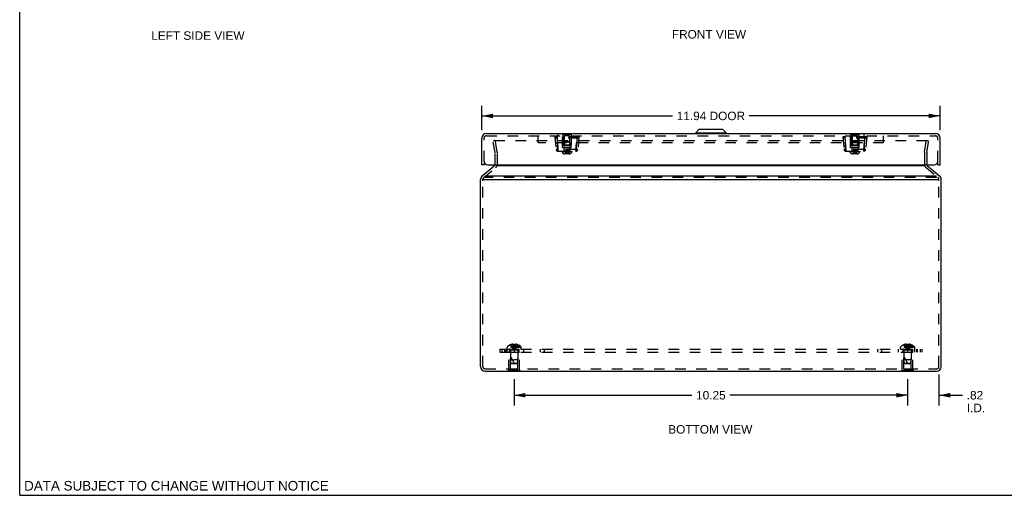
# Model space of a CAD drawing. Header units: inches. Extents: x 0 to 50, y 0 to 32.4.
# Tile 1 of 11: x 0 to 25.7, y 0 to 12.4. Entities that reach past the tile are written whole.
import ezdxf

# ---------------------------------------------------------------- set-up
doc = ezdxf.new("R2010")
doc.units = ezdxf.units.IN
doc.header["$LTSCALE"] = 2.75
doc.header["$MEASUREMENT"] = 0
doc.linetypes.add('HIDDEN', pattern=[0.2, 0.1, -0.1])
doc.layers.get('0').update_dxf_attribs({"linetype": 'CONTINUOUS'})
for name, color, linetype in [('DEFAULT_2', 8, 'HIDDEN'), ('DIMENSIONS', 7, 'CONTINUOUS'), ('DOOR_ASSEMBLY', 7, 'CONTINUOUS'), ('SUBPANEL', 7, 'CONTINUOUS')]:
    doc.layers.add(name, color=color, linetype=linetype)
doc.styles.get("Standard").update_dxf_attribs({"font": 'arial.ttf'})
doc.dimstyles.new('DIMSTYLE_1', dxfattribs={"dimtxt": 0.220588, "dimasz": 0.294118, "dimexe": 0.09, "dimexo": 0.07, "dimgap": 0.0375, "dimtad": 0, "dimtih": 1, "dimtoh": 1, "dimzin": 4, "dimdsep": 46, "dimtxsty": 'Standard', "dimblk": '_FILLED', "dimblk1": '_FILLED', "dimblk2": '_FILLED', "dimcen": 0.09, "dimazin": 1, "dimtfac": 1, "dimtdec": 3, "dimtofl": 0, "dimtmove": 0, "dimatfit": 3, "dimldrblk": '_FILLED', "dimfxl": 0, "dimtolj": 1, "dimtzin": 4, "dimarcsym": 0})

# ---------------------------------------------------------------- blocks, each defined once
blk = doc.blocks.new('_FILLED')
at = {"color": 0, "linetype": 'ByBlock'}
blk.add_solid([(0, 0), (-1, 0.2), (-1, -0.2)], dxfattribs=at)
blk = doc.blocks.new('*D12')
at = {"layer": 'DIMENSIONS', "color": 2, "linetype": 'Continuous'}
for p, q in [((12.038, 9.504), (12.038, 10.143)), ((23.978, 9.504), (23.978, 10.143)), ((12.038, 9.878), (17.008, 9.878)), ((23.978, 9.878), (19.008, 9.878))]:
    blk.add_line(p, q, dxfattribs=at)
at = {"layer": 'DIMENSIONS', "color": 2, "linetype": 'Continuous', "xscale": 0.2941176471, "yscale": 0.2941176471, "zscale": 0.2941176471, "rotation": 180}
blk.add_blockref('_FILLED', (12.038, 9.878), dxfattribs=at)
at = {"layer": 'DIMENSIONS', "color": 2, "linetype": 'Continuous', "xscale": 0.2941176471, "yscale": 0.2941176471, "zscale": 0.2941176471}
blk.add_blockref('_FILLED', (23.978, 9.878), dxfattribs=at)
at = {"layer": 'DIMENSIONS', "color": 2, "linetype": 'Continuous', "insert": (18.008, 9.989), "char_height": 0.2206, "width": 1.77947, "attachment_point": 2, "line_spacing_factor": 0.9}
blk.add_mtext('11.94 DOOR', dxfattribs=at)
blk = doc.blocks.new('*D15')
at = {"layer": 'DIMENSIONS', "color": 2, "linetype": 'Continuous'}
for p, q in [((23.948, 3.148), (23.948, 2.341)), ((23.133, 3.028), (23.133, 2.341)), ((23.133, 2.605), (22.545, 2.605)), ((23.948, 2.605), (24.564, 2.605))]:
    blk.add_line(p, q, dxfattribs=at)
at = {"layer": 'DIMENSIONS', "color": 2, "linetype": 'Continuous', "xscale": 0.2941176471, "yscale": 0.2941176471, "zscale": 0.2941176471}
blk.add_blockref('_FILLED', (23.133, 2.605), dxfattribs=at)
at = {"layer": 'DIMENSIONS', "color": 2, "linetype": 'Continuous', "xscale": 0.2941176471, "yscale": 0.2941176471, "zscale": 0.2941176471, "rotation": 180}
blk.add_blockref('_FILLED', (23.948, 2.605), dxfattribs=at)
at = {"layer": 'DIMENSIONS', "color": 2, "linetype": 'Continuous', "insert": (24.674, 2.716), "char_height": 0.2206, "width": 0.47808, "attachment_point": 1, "line_spacing_factor": 0.9}
blk.add_mtext('.82\\PI.D.', dxfattribs=at)
blk = doc.blocks.new('*D16')
at = {"layer": 'DIMENSIONS', "color": 2, "linetype": 'Continuous'}
for p, q in [((12.883, 3.028), (12.883, 2.341)), ((23.133, 3.028), (23.133, 2.341)), ((12.883, 2.605), (17.512, 2.605)), ((23.133, 2.605), (18.503, 2.605))]:
    blk.add_line(p, q, dxfattribs=at)
at = {"layer": 'DIMENSIONS', "color": 2, "linetype": 'Continuous', "xscale": 0.2941176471, "yscale": 0.2941176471, "zscale": 0.2941176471, "rotation": 180}
blk.add_blockref('_FILLED', (12.883, 2.605), dxfattribs=at)
at = {"layer": 'DIMENSIONS', "color": 2, "linetype": 'Continuous', "xscale": 0.2941176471, "yscale": 0.2941176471, "zscale": 0.2941176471}
blk.add_blockref('_FILLED', (23.133, 2.605), dxfattribs=at)
at = {"layer": 'DIMENSIONS', "color": 2, "linetype": 'Continuous', "insert": (18.008, 2.716), "char_height": 0.2206, "width": 0.77083, "attachment_point": 2, "line_spacing_factor": 0.9}
blk.add_mtext('10.25', dxfattribs=at)

msp = doc.modelspace()

# ---------------------------------------------------------------- linework, layer by layer
at = {"color": 7, "linetype": 'Continuous'}
for p, q in [((0, 0), (0, 32.3529)), ((23.9263, 8.2727), (23.9223, 8.2727)), ((23.9385, 8.2267), (23.9478, 8.2267)), ((12.0038, 7.4047), (12.0038, 7.6607)), ((12.0038, 7.6607), (12.0078, 7.6607)), ((12.0038, 7.4047), (12.0078, 7.4047)), ((12.7268, 3.2297), (12.7268, 3.2337)), ((13.0388, 3.2297), (12.7268, 3.2297)), ((12.8828, 3.2297), (12.8828, 3.2337)), ((13.0388, 3.2297), (13.0388, 3.2337)), ((22.9768, 3.2297), (22.9768, 3.2337)), ((23.2888, 3.2297), (22.9768, 3.2297)), ((23.1328, 3.2297), (23.1328, 3.2337)), ((23.2888, 3.2297), (23.2888, 3.2337)), ((0, 0), (50, 0))]:
    msp.add_line(p, q, dxfattribs=at)
at = {"color": 3, "linetype": 'Continuous'}
for p, q in [((12.0506, 8.3186), (12.364, 8.5816)), ((23.5783, 8.5816), (12.4373, 8.5816)), ((23.6515, 8.5816), (23.9649, 8.3186)), ((12.0078, 3.3537), (12.0078, 8.2267)), ((12.077, 8.2267), (23.9385, 8.2267)), ((12.1287, 8.3186), (23.8869, 8.3186)), ((24.0078, 3.3537), (24.0078, 8.2267)), ((12.1278, 3.2337), (23.8878, 3.2337))]:
    msp.add_line(p, q, dxfattribs=at)
for centre, radius, start, end in [((12.3254, 8.6275), 0.06, 310, 341.17645), ((23.6901, 8.6275), 0.06, 198.82359, 230), ((12.1278, 8.2267), 0.12, 130, 180), ((23.8878, 8.2267), 0.12, 0, 50), ((12.1278, 3.3537), 0.12, 180, 270), ((23.8878, 3.3537), 0.12, 270, 360)]:
    msp.add_arc(centre, radius, start, end, dxfattribs=at)
at = {"layer": 'DEFAULT_2', "color": 8, "linetype": 'HIDDEN'}
for p, q in [((12.3913, 9.234), (12.3322, 9.2236)), ((12.3845, 8.9267), (12.3322, 9.2236)), ((12.367, 9.234), (23.6485, 9.234)), ((12.4436, 8.9372), (12.3913, 9.234)), ((23.5719, 8.9372), (23.6243, 9.234)), ((23.6243, 9.234), (23.6834, 9.2236)), ((23.631, 8.9267), (23.6834, 9.2236)), ((12.3854, 8.6275), (12.3854, 8.9163)), ((12.4454, 8.6275), (12.4454, 8.9163)), ((23.5701, 8.9163), (23.5701, 8.6275)), ((23.6301, 8.9163), (23.6301, 8.6275)), ((12.0892, 8.2727), (12.4026, 8.5356)), ((23.613, 8.5356), (23.9263, 8.2727)), ((12.0678, 8.1868), (12.0678, 8.2267)), ((23.8869, 8.2727), (12.1287, 8.2727)), ((23.9478, 8.1868), (23.9478, 8.2267)), ((12.0678, 3.3537), (12.0678, 8.1868)), ((23.9478, 3.3537), (23.9478, 8.1868)), ((12.6963, 3.8047), (12.6963, 3.8512)), ((13.0693, 3.8512), (12.6963, 3.8512)), ((13.063, 3.8657), (12.7025, 3.8657)), ((12.7833, 3.918), (12.7835, 3.9176)), ((12.7845, 3.918), (12.7835, 3.9176)), ((12.8673, 3.918), (12.7845, 3.918)), ((12.8143, 3.918), (12.8143, 3.9281)), ((12.8479, 3.918), (12.8479, 3.933)), ((12.8673, 3.918), (12.8673, 3.9281)), ((12.8673, 3.918), (12.8694, 3.8956)), ((12.8673, 3.918), (12.8673, 3.9176)), ((12.8673, 3.9176), (12.8699, 3.9178)), ((12.8694, 3.8959), (12.8717, 3.8741)), ((12.8717, 3.8743), (12.8742, 3.8532)), ((12.8742, 3.8534), (12.8769, 3.8329)), ((12.8802, 3.918), (12.8828, 3.918)), ((12.8828, 3.918), (12.8854, 3.918)), ((12.8957, 3.9178), (12.8982, 3.9176)), ((12.8983, 3.918), (12.8961, 3.8956)), ((12.8983, 3.918), (12.8982, 3.9176)), ((12.8983, 3.9281), (12.8983, 3.918)), ((12.981, 3.918), (12.8983, 3.918)), ((12.9177, 3.918), (12.9177, 3.933)), ((12.9513, 3.918), (12.9513, 3.9281)), ((12.982, 3.9176), (12.981, 3.918)), ((12.9823, 3.918), (12.982, 3.9176)), ((13.0693, 3.8047), (13.0693, 3.8512)), ((23.3193, 3.8512), (22.9463, 3.8512)), ((22.9463, 3.8047), (22.9463, 3.8512)), ((23.313, 3.8657), (22.9525, 3.8657)), ((23.0335, 3.9176), (23.0333, 3.918)), ((23.0345, 3.918), (23.0335, 3.9176)), ((23.1173, 3.918), (23.0345, 3.918)), ((23.0643, 3.918), (23.0643, 3.9281)), ((23.0979, 3.918), (23.0979, 3.933)), ((23.1173, 3.918), (23.1173, 3.9281)), ((23.1173, 3.918), (23.1194, 3.8956)), ((23.1173, 3.918), (23.1173, 3.9176)), ((23.1199, 3.9178), (23.1173, 3.9176)), ((23.1194, 3.8959), (23.1217, 3.8741)), ((23.1217, 3.8743), (23.1242, 3.8532)), ((23.1242, 3.8534), (23.1269, 3.8329)), ((23.1328, 3.918), (23.1302, 3.918)), ((23.1354, 3.918), (23.1328, 3.918)), ((23.1482, 3.9176), (23.1457, 3.9178)), ((23.1483, 3.918), (23.1461, 3.8956)), ((23.1483, 3.918), (23.1482, 3.9176)), ((23.1483, 3.9281), (23.1483, 3.918)), ((23.231, 3.918), (23.1483, 3.918)), ((23.1677, 3.918), (23.1677, 3.933)), ((23.2013, 3.918), (23.2013, 3.9281)), ((23.232, 3.9176), (23.231, 3.918)), ((23.2323, 3.918), (23.232, 3.9176)), ((23.3193, 3.8047), (23.3193, 3.8512)), ((12.6963, 3.8047), (13.0693, 3.8047)), ((12.7428, 3.2507), (12.7428, 3.7297)), ((12.7428, 3.7297), (13.0228, 3.7297)), ((12.7878, 3.7197), (12.7778, 3.7297)), ((12.7878, 3.2922), (12.7878, 3.7197)), ((12.9778, 3.7197), (12.7878, 3.7197)), ((12.7888, 3.7765), (12.7888, 3.5297)), ((12.9768, 3.7765), (12.7888, 3.7765)), ((12.9768, 3.7765), (12.9768, 3.5297)), ((12.9778, 3.7197), (12.9878, 3.7297)), ((12.9778, 3.2922), (12.9778, 3.7197)), ((13.0228, 3.2507), (13.0228, 3.7297)), ((22.9463, 3.8047), (23.3193, 3.8047)), ((22.9928, 3.7297), (23.2728, 3.7297)), ((22.9928, 3.2507), (22.9928, 3.7297)), ((23.0378, 3.7197), (23.0278, 3.7297)), ((23.2278, 3.7197), (23.0378, 3.7197)), ((23.0378, 3.2922), (23.0378, 3.7197)), ((23.2268, 3.7765), (23.0388, 3.7765)), ((23.0388, 3.7765), (23.0388, 3.5297)), ((23.2268, 3.7765), (23.2268, 3.5297)), ((23.2278, 3.7197), (23.2378, 3.7297)), ((23.2278, 3.2922), (23.2278, 3.7197)), ((23.2728, 3.2507), (23.2728, 3.7297)), ((12.7978, 3.4396), (12.7888, 3.5297)), ((12.7888, 3.5297), (12.8828, 3.5297)), ((12.8088, 3.4297), (12.7978, 3.4396)), ((12.7978, 3.4396), (12.9678, 3.4396)), ((12.8088, 3.4297), (12.9568, 3.4297)), ((12.9768, 3.5297), (12.8828, 3.5297)), ((12.9568, 3.4297), (12.9678, 3.4396)), ((12.9678, 3.4396), (12.9768, 3.5297)), ((23.2268, 3.5297), (23.0388, 3.5297)), ((23.0478, 3.4396), (23.0388, 3.5297)), ((23.0478, 3.4396), (23.2178, 3.4396)), ((23.0588, 3.4297), (23.0478, 3.4396)), ((23.0588, 3.4297), (23.2068, 3.4297)), ((23.2068, 3.4297), (23.2178, 3.4396)), ((23.2178, 3.4396), (23.2268, 3.5297)), ((12.1278, 3.2937), (23.8878, 3.2937)), ((12.7268, 3.2337), (12.7268, 3.2507)), ((13.0388, 3.2507), (12.7268, 3.2507)), ((12.7878, 3.2922), (12.9778, 3.2922)), ((12.8828, 3.2337), (12.8828, 3.2507)), ((13.0388, 3.2337), (13.0388, 3.2507)), ((23.2888, 3.2507), (22.9768, 3.2507)), ((22.9768, 3.2337), (22.9768, 3.2507)), ((23.0378, 3.2922), (23.2278, 3.2922)), ((23.1328, 3.2337), (23.1328, 3.2507)), ((23.2888, 3.2337), (23.2888, 3.2507))]:
    msp.add_line(p, q, dxfattribs=at)
for points in [[(12.3582, 9.2287), (12.3577, 9.2277), (12.3574, 9.2267), (12.3571, 9.2257), (12.357, 9.2246), (12.357, 9.2241)], [(12.357, 9.2241), (12.357, 9.2235), (12.3572, 9.2225)], [(12.367, 9.234), (12.3659, 9.2339), (12.3649, 9.2338), (12.3638, 9.2335), (12.3628, 9.2331), (12.3618, 9.2326), (12.3609, 9.232), (12.3601, 9.2313), (12.3594, 9.2305), (12.3587, 9.2296), (12.3582, 9.2287)], [(23.6485, 9.234), (23.6496, 9.2339), (23.6507, 9.2338), (23.6517, 9.2335), (23.6527, 9.2331), (23.6537, 9.2326), (23.6546, 9.232), (23.6554, 9.2313), (23.6562, 9.2305), (23.6568, 9.2296), (23.6574, 9.2287)], [(23.6574, 9.2287), (23.6578, 9.2277), (23.6582, 9.2267), (23.6584, 9.2257), (23.6585, 9.2246), (23.6585, 9.2241)], [(23.6585, 9.2241), (23.6585, 9.2235), (23.6584, 9.2225)], [(12.7835, 3.9176), (12.7972, 3.8956), (12.812, 3.8741), (12.828, 3.8532), (12.8451, 3.8329), (12.8634, 3.8132), (12.8828, 3.794)], [(12.8479, 3.933), (12.8437, 3.9327), (12.8395, 3.9323), (12.8353, 3.9318), (12.8311, 3.9313), (12.8269, 3.9306), (12.8227, 3.9299), (12.8185, 3.929), (12.8143, 3.9281)], [(12.8143, 3.918), (12.8237, 3.8959), (12.8339, 3.8743), (12.845, 3.8534), (12.8568, 3.833), (12.8694, 3.8132), (12.8828, 3.794)], [(12.8673, 3.9281), (12.8647, 3.9291), (12.8622, 3.9299), (12.8597, 3.9307), (12.8573, 3.9314), (12.8549, 3.9319), (12.8525, 3.9323), (12.8502, 3.9327), (12.8479, 3.933)], [(12.8479, 3.918), (12.8527, 3.8959), (12.8579, 3.8743), (12.8635, 3.8534), (12.8695, 3.833), (12.8759, 3.8132), (12.8828, 3.794)], [(12.8828, 3.918), (12.8802, 3.918), (12.8776, 3.918), (12.875, 3.9179), (12.8724, 3.9179), (12.8699, 3.9178), (12.8673, 3.9176)], [(12.8724, 3.9179), (12.875, 3.9179), (12.8776, 3.918)], [(12.9177, 3.918), (12.9128, 3.8959), (12.9076, 3.8743), (12.902, 3.8534), (12.896, 3.833), (12.8896, 3.8132), (12.8828, 3.794)], [(12.9513, 3.918), (12.9418, 3.8959), (12.9316, 3.8743), (12.9206, 3.8534), (12.9087, 3.833), (12.8961, 3.8132), (12.8828, 3.794)], [(12.8982, 3.9176), (12.8957, 3.9178), (12.8931, 3.9179), (12.8905, 3.9179), (12.8879, 3.918), (12.8854, 3.918), (12.8828, 3.918)], [(12.982, 3.9176), (12.9683, 3.8956), (12.9535, 3.8741), (12.9375, 3.8532), (12.9204, 3.8329), (12.9022, 3.8132), (12.8828, 3.794)], [(12.8961, 3.8959), (12.8938, 3.8741), (12.8913, 3.8532), (12.8886, 3.8329), (12.8858, 3.8132), (12.8828, 3.794)], [(12.8938, 3.8743), (12.8913, 3.8534), (12.8886, 3.833), (12.8858, 3.8132), (12.8828, 3.794)], [(12.8879, 3.918), (12.8905, 3.9179), (12.8931, 3.9179)], [(12.9177, 3.933), (12.9153, 3.9327), (12.913, 3.9323), (12.9106, 3.9319), (12.9083, 3.9314), (12.9058, 3.9307), (12.9034, 3.9299), (12.9008, 3.9291), (12.8983, 3.9281)], [(12.9513, 3.9281), (12.9471, 3.929), (12.9429, 3.9299), (12.9387, 3.9306), (12.9345, 3.9313), (12.9302, 3.9318), (12.926, 3.9323), (12.9218, 3.9327), (12.9177, 3.933)], [(23.0335, 3.9176), (23.0472, 3.8956), (23.062, 3.8741), (23.078, 3.8532), (23.0951, 3.8329), (23.1134, 3.8132), (23.1328, 3.794)], [(23.0979, 3.933), (23.0937, 3.9327), (23.0895, 3.9323), (23.0853, 3.9318), (23.0811, 3.9313), (23.0769, 3.9306), (23.0727, 3.9299), (23.0685, 3.929), (23.0643, 3.9281)], [(23.0643, 3.918), (23.0737, 3.8959), (23.0839, 3.8743), (23.095, 3.8534), (23.1068, 3.833), (23.1194, 3.8132), (23.1328, 3.794)], [(23.1173, 3.9281), (23.1147, 3.9291), (23.1122, 3.9299), (23.1097, 3.9307), (23.1073, 3.9314), (23.1049, 3.9319), (23.1025, 3.9323), (23.1002, 3.9327), (23.0979, 3.933)], [(23.0979, 3.918), (23.1027, 3.8959), (23.1079, 3.8743), (23.1135, 3.8534), (23.1195, 3.833), (23.1259, 3.8132), (23.1328, 3.794)], [(23.1173, 3.9176), (23.1199, 3.9178), (23.1224, 3.9179), (23.125, 3.9179), (23.1276, 3.918), (23.1302, 3.918), (23.1328, 3.918)], [(23.1276, 3.918), (23.125, 3.9179), (23.1224, 3.9179)], [(23.1328, 3.918), (23.1354, 3.918), (23.1379, 3.918), (23.1405, 3.9179), (23.1431, 3.9179), (23.1457, 3.9178), (23.1482, 3.9176)], [(23.1677, 3.918), (23.1628, 3.8959), (23.1576, 3.8743), (23.152, 3.8534), (23.146, 3.833), (23.1396, 3.8132), (23.1328, 3.794)], [(23.2013, 3.918), (23.1918, 3.8959), (23.1816, 3.8743), (23.1706, 3.8534), (23.1587, 3.833), (23.1461, 3.8132), (23.1328, 3.794)], [(23.232, 3.9176), (23.2183, 3.8956), (23.2035, 3.8741), (23.1875, 3.8532), (23.1704, 3.8329), (23.1522, 3.8132), (23.1328, 3.794)], [(23.1461, 3.8959), (23.1438, 3.8741), (23.1413, 3.8532), (23.1386, 3.8329), (23.1358, 3.8132), (23.1328, 3.794)], [(23.1438, 3.8743), (23.1413, 3.8534), (23.1386, 3.833), (23.1358, 3.8132), (23.1328, 3.794)], [(23.1431, 3.9179), (23.1405, 3.9179), (23.1379, 3.918)], [(23.1677, 3.933), (23.1653, 3.9327), (23.163, 3.9323), (23.1606, 3.9319), (23.1583, 3.9314), (23.1558, 3.9307), (23.1534, 3.9299), (23.1508, 3.9291), (23.1483, 3.9281)], [(23.2013, 3.9281), (23.1971, 3.929), (23.1929, 3.9299), (23.1887, 3.9306), (23.1845, 3.9313), (23.1802, 3.9318), (23.176, 3.9323), (23.1718, 3.9327), (23.1677, 3.933)], [(12.8769, 3.833), (12.8797, 3.8132), (12.8828, 3.794)], [(12.8769, 3.8329), (12.8797, 3.8132), (12.8828, 3.794)], [(23.1269, 3.833), (23.1297, 3.8132), (23.1328, 3.794)], [(23.1269, 3.8329), (23.1297, 3.8132), (23.1328, 3.794)]]:
    msp.add_lwpolyline(points, dxfattribs=at)
for centre, radius, start, end in [((12.3254, 8.9163), 0.06, 0, 10), ((12.3254, 8.9163), 0.12, 0, 10), ((23.6901, 8.9163), 0.12, 170, 180), ((23.6901, 8.9163), 0.06, 170, 180), ((12.3254, 8.6275), 0.06, 341.17645, 360), ((12.3254, 8.6275), 0.12, 310, 360), ((23.6901, 8.6275), 0.12, 180, 230), ((23.6901, 8.6275), 0.06, 180, 198.82359), ((12.1278, 8.2267), 0.06, 130, 180), ((23.8878, 8.2267), 0.06, 0, 50), ((12.7163, 3.8512), 0.02, 133.5138, 180), ((12.8828, 3.6759), 0.2618, 112.36129, 133.5138), ((12.8828, 3.6759), 0.2614, 105.19411, 112.08938), ((12.8828, 3.6759), 0.2614, 67.91062, 74.80589), ((12.8828, 3.6759), 0.2618, 46.4862, 67.63871), ((13.0493, 3.8512), 0.02, 0, 46.4862), ((22.9663, 3.8512), 0.02, 133.5138, 180), ((23.1328, 3.6759), 0.2618, 112.36129, 133.5138), ((23.1328, 3.6759), 0.2614, 105.19411, 112.08938), ((23.1328, 3.6759), 0.2614, 67.91062, 74.80589), ((23.1328, 3.6759), 0.2618, 46.4862, 67.63871), ((23.2993, 3.8512), 0.02, 0, 46.4862), ((12.7606, 3.7765), 0.0282, 0, 90), ((12.3375, 3.2595), 0.5712, 17.33536, 37.81376), ((13.005, 3.7765), 0.0282, 90, 180), ((23.0106, 3.7765), 0.0282, 0, 90), ((22.5875, 3.2595), 0.5712, 17.33536, 37.81376), ((23.255, 3.7765), 0.0282, 90, 180), ((12.1278, 3.3537), 0.06, 180, 270), ((23.8878, 3.3537), 0.06, 270, 360)]:
    msp.add_arc(centre, radius, start, end, dxfattribs=at)
at = {"layer": 'DOOR_ASSEMBLY', "color": 7, "linetype": 'Continuous'}
for p, q in [((17.6137, 9.44), (17.6968, 9.5231)), ((18.3187, 9.5231), (17.6968, 9.5231)), ((18.3137, 9.5252), (17.7019, 9.5252)), ((18.4018, 9.44), (18.3187, 9.5231)), ((13.5328, 9.4222), (13.5328, 9.4182)), ((13.5328, 9.4222), (13.7888, 9.4222)), ((13.7888, 9.4222), (13.7888, 9.4182)), ((14.1328, 9.4222), (14.1328, 9.4182)), ((14.1328, 9.4222), (14.3828, 9.4222)), ((14.2578, 9.4222), (14.2578, 9.4182)), ((14.3828, 9.4222), (14.3828, 9.4182)), ((17.6137, 9.4213), (17.6137, 9.44)), ((17.6137, 9.44), (18.4018, 9.44)), ((18.4018, 9.4213), (17.6137, 9.4213)), ((18.4018, 9.4213), (18.4018, 9.44)), ((21.6328, 9.4222), (21.8828, 9.4222)), ((21.6328, 9.4222), (21.6328, 9.4182)), ((21.7578, 9.4222), (21.7578, 9.4182)), ((21.8828, 9.4222), (21.8828, 9.4182)), ((12.0978, 8.6082), (12.0378, 8.6082)), ((12.0978, 8.6982), (12.0978, 8.6082)), ((23.9178, 8.6082), (23.9178, 8.6982)), ((23.9178, 8.6082), (23.9778, 8.6082))]:
    msp.add_line(p, q, dxfattribs=at)
at = {"layer": 'DOOR_ASSEMBLY', "color": 3, "linetype": 'Continuous'}
for p, q in [((12.0378, 8.6082), (12.0378, 9.2982)), ((12.1578, 9.4182), (23.8578, 9.4182)), ((23.9778, 8.6082), (23.9778, 9.2982)), ((12.1878, 8.6082), (23.8278, 8.6082))]:
    msp.add_line(p, q, dxfattribs=at)
at = {"layer": 'DOOR_ASSEMBLY', "color": 8, "linetype": 'HIDDEN'}
for p, q in [((12.0978, 8.6982), (12.0978, 9.2982)), ((12.1578, 9.3582), (23.8578, 9.3582)), ((13.5078, 9.1772), (13.5078, 9.3582)), ((13.9453, 9.3372), (13.9741, 9.0078)), ((14.5703, 9.3372), (13.9453, 9.3372)), ((14.5666, 9.2952), (13.9489, 9.2952)), ((13.9951, 9.3372), (14.0239, 9.0078)), ((14.0234, 9.4132), (14.0234, 9.3582)), ((21.9921, 9.4132), (14.0234, 9.4132)), ((14.1328, 9.4182), (14.1328, 9.4012)), ((14.1328, 9.4012), (14.3828, 9.4012)), ((14.1453, 9.0562), (14.1428, 9.3372)), ((14.1518, 9.4012), (14.1518, 9.1097)), ((14.1888, 9.3597), (14.1888, 8.9722)), ((14.3268, 9.3597), (14.1888, 9.3597)), ((14.2578, 9.4182), (14.2578, 9.4012)), ((14.3268, 9.3597), (14.3268, 8.9722)), ((14.3638, 9.4012), (14.3638, 9.1097)), ((14.3703, 9.0562), (14.3727, 9.3372)), ((14.3828, 9.4182), (14.3828, 9.4012)), ((14.5205, 9.3372), (14.4916, 9.0078)), ((14.5703, 9.3372), (14.5414, 9.0078)), ((22.0703, 9.3372), (21.4453, 9.3372)), ((21.4453, 9.3372), (21.4741, 9.0078)), ((22.0666, 9.2952), (21.4489, 9.2952)), ((21.4951, 9.3372), (21.5239, 9.0078)), ((21.6328, 9.4182), (21.6328, 9.4012)), ((21.6328, 9.4012), (21.8828, 9.4012)), ((21.6453, 9.0562), (21.6428, 9.3372)), ((21.6518, 9.4012), (21.6518, 9.1097)), ((21.8268, 9.3597), (21.6888, 9.3597)), ((21.6888, 9.3597), (21.6888, 8.9722)), ((21.7578, 9.4182), (21.7578, 9.4012)), ((21.8268, 9.3597), (21.8268, 8.9722)), ((21.8638, 9.4012), (21.8638, 9.1097)), ((21.8703, 9.0562), (21.8727, 9.3372)), ((21.8828, 9.4182), (21.8828, 9.4012)), ((22.0205, 9.3372), (21.9916, 9.0078)), ((21.9921, 9.4132), (21.9921, 9.3582)), ((22.0703, 9.3372), (22.0414, 9.0078)), ((22.5078, 9.1772), (22.5078, 9.3582)), ((23.9178, 8.6982), (23.9178, 9.2982)), ((22.5078, 9.1772), (13.5078, 9.1772)), ((13.9741, 9.0078), (13.9745, 9.0073)), ((14.0116, 9.1491), (14.0098, 9.1772)), ((14.017, 9.0664), (14.0135, 9.1209)), ((14.02, 9.0208), (14.0238, 8.9622)), ((14.0239, 8.9622), (14.0221, 8.9891)), ((14.0239, 9.0078), (14.0239, 8.9622)), ((14.4916, 9.0078), (14.0239, 9.0078)), ((14.1453, 9.0562), (14.3703, 9.0562)), ((14.1518, 9.1097), (14.3638, 9.1097)), ((14.1888, 9.1197), (14.1788, 9.1097)), ((14.1798, 9.0562), (14.1798, 8.9622)), ((14.2026, 9.2122), (14.1888, 9.1984)), ((14.3268, 9.1984), (14.1888, 9.1984)), ((14.3268, 9.1197), (14.1888, 9.1197)), ((14.2026, 9.2122), (14.313, 9.2122)), ((14.313, 9.2122), (14.3268, 9.1984)), ((14.3268, 9.1197), (14.3368, 9.1097)), ((14.3358, 9.0562), (14.3358, 8.9622)), ((14.4916, 9.0078), (14.4916, 8.9622)), ((14.4916, 8.9622), (14.4934, 8.9891)), ((14.4955, 9.0208), (14.4917, 8.9622)), ((21.5116, 9.1491), (21.5098, 9.1772)), ((21.517, 9.0664), (21.5135, 9.1209)), ((21.52, 9.0208), (21.5238, 8.9622)), ((21.5239, 8.9622), (21.5221, 8.9891)), ((21.9916, 9.0078), (21.5239, 9.0078)), ((21.5239, 9.0078), (21.5239, 8.9622)), ((21.6453, 9.0562), (21.8703, 9.0562)), ((21.6518, 9.1097), (21.8638, 9.1097)), ((21.6888, 9.1197), (21.6788, 9.1097)), ((21.6798, 9.0562), (21.6798, 8.9622)), ((21.7026, 9.2122), (21.6888, 9.1984)), ((21.8268, 9.1984), (21.6888, 9.1984)), ((21.8268, 9.1197), (21.6888, 9.1197)), ((21.7026, 9.2122), (21.813, 9.2122)), ((21.813, 9.2122), (21.8268, 9.1984)), ((21.8268, 9.1197), (21.8368, 9.1097)), ((21.8358, 9.0562), (21.8358, 8.9622)), ((21.9916, 9.0078), (21.9916, 8.9622)), ((21.9916, 8.9622), (21.9934, 8.9891)), ((21.9955, 9.0208), (21.9917, 8.9622)), ((14.0238, 8.9622), (14.4917, 8.9622)), ((14.1268, 8.9622), (14.1268, 8.9472)), ((14.3888, 8.9472), (14.1268, 8.9472)), ((14.3268, 8.9722), (14.1888, 8.9722)), ((14.3092, 8.8892), (14.2063, 8.8892)), ((14.2121, 8.9332), (14.2121, 8.8916)), ((14.3034, 8.9332), (14.2121, 8.9332)), ((14.3034, 8.8916), (14.2121, 8.8916)), ((14.2336, 8.8892), (14.2336, 8.8892)), ((14.2343, 8.8896), (14.2344, 8.8897)), ((14.2343, 8.8895), (14.2343, 8.8896)), ((14.2346, 8.8901), (14.2347, 8.8902)), ((14.2347, 8.8904), (14.2348, 8.8905)), ((14.2347, 8.8903), (14.2347, 8.8904)), ((14.2349, 8.9332), (14.2349, 8.8916)), ((14.2349, 8.8915), (14.2349, 8.8916)), ((14.2349, 8.8911), (14.2349, 8.8912)), ((14.2349, 8.891), (14.2349, 8.8911)), ((14.2806, 8.9332), (14.2806, 8.8916)), ((14.3034, 8.9332), (14.3034, 8.8916)), ((14.3888, 8.9622), (14.3888, 8.9472)), ((21.5238, 8.9622), (21.9917, 8.9622)), ((21.6268, 8.9622), (21.6268, 8.9472)), ((21.8888, 8.9472), (21.6268, 8.9472)), ((21.8268, 8.9722), (21.6888, 8.9722)), ((21.8092, 8.8892), (21.7063, 8.8892)), ((21.8034, 8.9332), (21.7121, 8.9332)), ((21.7121, 8.9332), (21.7121, 8.8916)), ((21.8034, 8.8916), (21.7121, 8.8916)), ((21.7336, 8.8892), (21.7336, 8.8892)), ((21.7343, 8.8896), (21.7344, 8.8897)), ((21.7343, 8.8895), (21.7343, 8.8896)), ((21.7346, 8.8901), (21.7347, 8.8902)), ((21.7347, 8.8904), (21.7348, 8.8905)), ((21.7347, 8.8903), (21.7347, 8.8904)), ((21.7349, 8.9332), (21.7349, 8.8916)), ((21.7349, 8.8915), (21.7349, 8.8916)), ((21.7349, 8.8911), (21.7349, 8.8912)), ((21.7349, 8.891), (21.7349, 8.8911)), ((21.7806, 8.9332), (21.7806, 8.8916)), ((21.8034, 8.9332), (21.8034, 8.8916)), ((21.8888, 8.9622), (21.8888, 8.9472))]:
    msp.add_line(p, q, dxfattribs=at)
for points in [[(13.9888, 9.0061), (13.9845, 9.0061), (13.9809, 9.0063), (13.978, 9.0065), (13.9759, 9.0069), (13.9745, 9.0073)], [(14.0239, 9.0078), (14.0174, 9.0073), (14.0111, 9.0069), (14.0049, 9.0065), (13.9991, 9.0063), (13.9937, 9.0061), (13.9888, 9.0061)], [(14.0098, 9.1772), (14.0116, 9.15), (14.0135, 9.1209)], [(14.0134, 9.1223), (14.0152, 9.0945), (14.0169, 9.0677), (14.0185, 9.043), (14.02, 9.0208)], [(14.02, 9.0208), (14.0186, 9.0423), (14.017, 9.0664)], [(14.0221, 8.9891), (14.0212, 9.0036), (14.02, 9.0208)], [(14.5267, 9.0061), (14.5218, 9.0061), (14.5164, 9.0063), (14.5106, 9.0065), (14.5045, 9.0069), (14.4981, 9.0073), (14.4916, 9.0078)], [(14.4934, 8.9891), (14.4943, 9.0036), (14.4955, 9.0208)], [(14.5021, 9.1223), (14.4986, 9.0677), (14.497, 9.043), (14.4955, 9.0208)], [(14.4955, 9.0208), (14.4969, 9.0423), (14.4985, 9.0664), (14.502, 9.1209)], [(14.502, 9.1209), (14.5039, 9.1491), (14.5057, 9.1772)], [(14.5057, 9.1772), (14.5039, 9.15), (14.5021, 9.1223)], [(14.5414, 9.0078), (14.541, 9.0073), (14.5397, 9.0069), (14.5375, 9.0065), (14.5346, 9.0063), (14.531, 9.0061), (14.5267, 9.0061)], [(21.4888, 9.0061), (21.4845, 9.0061), (21.4809, 9.0063), (21.478, 9.0065), (21.4759, 9.0069), (21.4745, 9.0073), (21.4741, 9.0078)], [(21.5239, 9.0078), (21.5174, 9.0073), (21.5111, 9.0069), (21.5049, 9.0065), (21.4991, 9.0063), (21.4937, 9.0061), (21.4888, 9.0061)], [(21.5098, 9.1772), (21.5116, 9.15), (21.5135, 9.1209)], [(21.5134, 9.1223), (21.5152, 9.0945), (21.5169, 9.0677), (21.5185, 9.043), (21.52, 9.0208)], [(21.52, 9.0208), (21.5186, 9.0423), (21.517, 9.0664)], [(21.5221, 8.9891), (21.5212, 9.0036), (21.52, 9.0208)], [(22.0267, 9.0061), (22.0218, 9.0061), (22.0164, 9.0063), (22.0106, 9.0065), (22.0045, 9.0069), (21.9981, 9.0073), (21.9916, 9.0078)], [(21.9934, 8.9891), (21.9943, 9.0036), (21.9955, 9.0208)], [(22.0021, 9.1223), (21.9986, 9.0677), (21.997, 9.043), (21.9955, 9.0208)], [(21.9955, 9.0208), (21.9969, 9.0423), (21.9985, 9.0664), (22.002, 9.1209)], [(22.002, 9.1209), (22.0039, 9.1491), (22.0057, 9.1772)], [(22.0057, 9.1772), (22.0039, 9.15), (22.0021, 9.1223)], [(22.0414, 9.0078), (22.041, 9.0073), (22.0397, 9.0069), (22.0375, 9.0065), (22.0346, 9.0063), (22.031, 9.0061), (22.0267, 9.0061)], [(13.9904, 8.9757), (13.9951, 8.972), (14.0082, 8.9655), (14.0219, 8.963), (14.0238, 8.963)], [(14.2094, 8.8892), (14.2095, 8.8892), (14.2097, 8.8892), (14.2098, 8.8892), (14.21, 8.8893), (14.2102, 8.8893), (14.2103, 8.8894), (14.2105, 8.8894), (14.2106, 8.8895), (14.2108, 8.8895), (14.2109, 8.8896), (14.211, 8.8897), (14.2111, 8.8898), (14.2113, 8.8899), (14.2114, 8.89), (14.2115, 8.8901), (14.2116, 8.8902), (14.2116, 8.8903), (14.2117, 8.8904), (14.2118, 8.8905), (14.2119, 8.8906), (14.2119, 8.8907), (14.212, 8.8908), (14.212, 8.891), (14.212, 8.8911), (14.2121, 8.8912), (14.2121, 8.8913), (14.2121, 8.8915), (14.2121, 8.8916)], [(14.2121, 8.9332), (14.2146, 8.9342), (14.2172, 8.935), (14.2197, 8.9359), (14.2222, 8.9367), (14.2248, 8.9374), (14.2273, 8.9381), (14.2299, 8.9387), (14.2324, 8.9393), (14.2349, 8.9398), (14.2375, 8.9403), (14.24, 8.9407), (14.2425, 8.941), (14.2451, 8.9413), (14.2476, 8.9416), (14.2501, 8.9418), (14.2527, 8.9419), (14.2552, 8.942), (14.2578, 8.942)], [(14.2336, 8.8892), (14.2336, 8.8892), (14.2337, 8.8892), (14.2338, 8.8892), (14.2339, 8.8893), (14.234, 8.8893), (14.234, 8.8894), (14.2341, 8.8894), (14.2342, 8.8895), (14.2343, 8.8895)], [(14.2337, 8.8892), (14.2338, 8.8892), (14.2339, 8.8893), (14.234, 8.8893), (14.234, 8.8894), (14.2341, 8.8894), (14.2342, 8.8895)], [(14.2344, 8.8897), (14.2345, 8.8898), (14.2345, 8.8899), (14.2346, 8.89)], [(14.2346, 8.89), (14.2346, 8.8901), (14.2347, 8.8902), (14.2347, 8.8903)], [(14.2348, 8.8906), (14.2348, 8.8907), (14.2349, 8.8908), (14.2349, 8.891)], [(14.2348, 8.8905), (14.2348, 8.8906), (14.2348, 8.8907)], [(14.2349, 8.9332), (14.2362, 8.9342), (14.2375, 8.935), (14.2387, 8.9359), (14.24, 8.9367), (14.2413, 8.9374), (14.2425, 8.9381), (14.2438, 8.9387), (14.2451, 8.9393), (14.2463, 8.9398), (14.2476, 8.9403), (14.2489, 8.9407), (14.2501, 8.941), (14.2514, 8.9413), (14.2527, 8.9416), (14.254, 8.9418), (14.2552, 8.9419), (14.2565, 8.942), (14.2578, 8.942)], [(14.2349, 8.8912), (14.2349, 8.8913), (14.2349, 8.8915)], [(14.2806, 8.9332), (14.2793, 8.9342), (14.2781, 8.935), (14.2768, 8.9359), (14.2755, 8.9367), (14.2743, 8.9374), (14.273, 8.9381), (14.2717, 8.9387), (14.2704, 8.9393), (14.2692, 8.9398), (14.2679, 8.9403), (14.2666, 8.9407), (14.2654, 8.941), (14.2641, 8.9413), (14.2628, 8.9416), (14.2616, 8.9418), (14.2603, 8.9419), (14.259, 8.942), (14.2578, 8.942)], [(14.3034, 8.9332), (14.3009, 8.9342), (14.2984, 8.935), (14.2958, 8.9359), (14.2933, 8.9367), (14.2907, 8.9374), (14.2882, 8.9381), (14.2857, 8.9387), (14.2831, 8.9393), (14.2806, 8.9398), (14.2781, 8.9403), (14.2755, 8.9407), (14.273, 8.941), (14.2704, 8.9413), (14.2679, 8.9416), (14.2654, 8.9418), (14.2628, 8.9419), (14.2603, 8.942), (14.2578, 8.942)], [(14.282, 8.8892), (14.2819, 8.8892), (14.2818, 8.8892), (14.2817, 8.8892), (14.2816, 8.8893), (14.2816, 8.8893), (14.2815, 8.8894), (14.2814, 8.8894), (14.2813, 8.8895), (14.2813, 8.8895), (14.2812, 8.8896), (14.2811, 8.8897), (14.2811, 8.8898), (14.281, 8.8899), (14.281, 8.89), (14.2809, 8.8901), (14.2809, 8.8902), (14.2808, 8.8903), (14.2808, 8.8904), (14.2807, 8.8905), (14.2807, 8.8906), (14.2807, 8.8907), (14.2807, 8.8908), (14.2806, 8.891), (14.2806, 8.8911), (14.2806, 8.8912), (14.2806, 8.8913), (14.2806, 8.8915), (14.2806, 8.8916)], [(14.3062, 8.8892), (14.306, 8.8892), (14.3058, 8.8892), (14.3057, 8.8892), (14.3055, 8.8893), (14.3054, 8.8893), (14.3052, 8.8894), (14.305, 8.8894), (14.3049, 8.8895), (14.3048, 8.8895), (14.3046, 8.8896), (14.3045, 8.8897), (14.3044, 8.8898), (14.3043, 8.8899), (14.3042, 8.89), (14.3041, 8.8901), (14.304, 8.8902), (14.3039, 8.8903), (14.3038, 8.8904), (14.3037, 8.8905), (14.3037, 8.8906), (14.3036, 8.8907), (14.3036, 8.8908), (14.3035, 8.891), (14.3035, 8.8911), (14.3035, 8.8912), (14.3034, 8.8913), (14.3034, 8.8915), (14.3034, 8.8916)], [(14.4917, 8.963), (14.4936, 8.963), (14.5073, 8.9655), (14.5204, 8.972), (14.5251, 8.9757)], [(21.4904, 8.9757), (21.4951, 8.972), (21.5082, 8.9655), (21.5219, 8.963), (21.5238, 8.963)], [(21.7094, 8.8892), (21.7095, 8.8892), (21.7097, 8.8892), (21.7098, 8.8892), (21.71, 8.8893), (21.7102, 8.8893), (21.7103, 8.8894), (21.7105, 8.8894), (21.7106, 8.8895), (21.7108, 8.8895), (21.7109, 8.8896), (21.711, 8.8897), (21.7111, 8.8898), (21.7113, 8.8899), (21.7114, 8.89), (21.7115, 8.8901), (21.7116, 8.8902), (21.7116, 8.8903), (21.7117, 8.8904), (21.7118, 8.8905), (21.7119, 8.8906), (21.7119, 8.8907), (21.712, 8.8908), (21.712, 8.891), (21.712, 8.8911), (21.7121, 8.8912), (21.7121, 8.8913), (21.7121, 8.8915), (21.7121, 8.8916)], [(21.7121, 8.9332), (21.7146, 8.9342), (21.7172, 8.935), (21.7197, 8.9359), (21.7222, 8.9367), (21.7248, 8.9374), (21.7273, 8.9381), (21.7299, 8.9387), (21.7324, 8.9393), (21.7349, 8.9398), (21.7375, 8.9403), (21.74, 8.9407), (21.7425, 8.941), (21.7451, 8.9413), (21.7476, 8.9416), (21.7501, 8.9418), (21.7527, 8.9419), (21.7552, 8.942), (21.7578, 8.942)], [(21.7336, 8.8892), (21.7336, 8.8892), (21.7337, 8.8892), (21.7338, 8.8892), (21.7339, 8.8893), (21.734, 8.8893), (21.734, 8.8894), (21.7341, 8.8894), (21.7342, 8.8895), (21.7343, 8.8895)], [(21.7337, 8.8892), (21.7338, 8.8892), (21.7339, 8.8893), (21.734, 8.8893), (21.734, 8.8894), (21.7341, 8.8894), (21.7342, 8.8895)], [(21.7344, 8.8897), (21.7345, 8.8898), (21.7345, 8.8899), (21.7346, 8.89)], [(21.7345, 8.8899), (21.7346, 8.89), (21.7346, 8.8901), (21.7347, 8.8902), (21.7347, 8.8903)], [(21.7348, 8.8906), (21.7348, 8.8907), (21.7349, 8.8908), (21.7349, 8.891)], [(21.7348, 8.8905), (21.7348, 8.8906), (21.7348, 8.8907)], [(21.7349, 8.9332), (21.7362, 8.9342), (21.7375, 8.935), (21.7387, 8.9359), (21.74, 8.9367), (21.7413, 8.9374), (21.7425, 8.9381), (21.7438, 8.9387), (21.7451, 8.9393), (21.7463, 8.9398), (21.7476, 8.9403), (21.7489, 8.9407), (21.7501, 8.941), (21.7514, 8.9413), (21.7527, 8.9416), (21.754, 8.9418), (21.7552, 8.9419), (21.7565, 8.942), (21.7578, 8.942)], [(21.7349, 8.8912), (21.7349, 8.8913), (21.7349, 8.8915)], [(21.8034, 8.9332), (21.8009, 8.9342), (21.7984, 8.935), (21.7958, 8.9359), (21.7933, 8.9367), (21.7907, 8.9374), (21.7882, 8.9381), (21.7857, 8.9387), (21.7831, 8.9393), (21.7806, 8.9398), (21.7781, 8.9403), (21.7755, 8.9407), (21.773, 8.941), (21.7704, 8.9413), (21.7679, 8.9416), (21.7654, 8.9418), (21.7628, 8.9419), (21.7603, 8.942), (21.7578, 8.942)], [(21.7806, 8.9332), (21.7793, 8.9342), (21.7781, 8.935), (21.7768, 8.9359), (21.7755, 8.9367), (21.7743, 8.9374), (21.773, 8.9381), (21.7717, 8.9387), (21.7704, 8.9393), (21.7692, 8.9398), (21.7679, 8.9403), (21.7666, 8.9407), (21.7654, 8.941), (21.7641, 8.9413), (21.7628, 8.9416), (21.7616, 8.9418), (21.7603, 8.9419), (21.759, 8.942), (21.7578, 8.942)], [(21.782, 8.8892), (21.7819, 8.8892), (21.7818, 8.8892), (21.7817, 8.8892), (21.7816, 8.8893), (21.7816, 8.8893), (21.7815, 8.8894), (21.7814, 8.8894), (21.7813, 8.8895), (21.7813, 8.8895), (21.7812, 8.8896), (21.7811, 8.8897), (21.7811, 8.8898), (21.781, 8.8899), (21.781, 8.89), (21.7809, 8.8901), (21.7809, 8.8902), (21.7808, 8.8903), (21.7808, 8.8904), (21.7807, 8.8905), (21.7807, 8.8906), (21.7807, 8.8907), (21.7807, 8.8908), (21.7806, 8.891), (21.7806, 8.8911), (21.7806, 8.8912), (21.7806, 8.8913), (21.7806, 8.8915), (21.7806, 8.8916)], [(21.8062, 8.8892), (21.806, 8.8892), (21.8058, 8.8892), (21.8057, 8.8892), (21.8055, 8.8893), (21.8054, 8.8893), (21.8052, 8.8894), (21.805, 8.8894), (21.8049, 8.8895), (21.8048, 8.8895), (21.8046, 8.8896), (21.8045, 8.8897), (21.8044, 8.8898), (21.8043, 8.8899), (21.8042, 8.89), (21.8041, 8.8901), (21.804, 8.8902), (21.8039, 8.8903), (21.8038, 8.8904), (21.8037, 8.8905), (21.8037, 8.8906), (21.8036, 8.8907), (21.8036, 8.8908), (21.8035, 8.891), (21.8035, 8.8911), (21.8035, 8.8912), (21.8034, 8.8913), (21.8034, 8.8915), (21.8034, 8.8916)], [(21.9917, 8.963), (21.9936, 8.963), (22.0073, 8.9655), (22.0204, 8.972), (22.0251, 8.9757)]]:
    msp.add_lwpolyline(points, dxfattribs=at)
at = {"layer": 'DOOR_ASSEMBLY', "color": 7, "linetype": 'Continuous'}
for centre, radius, start, end in [((17.7019, 9.5181), 0.0071, 89.99998, 134.99999), ((18.3137, 9.5181), 0.0071, 45.00001, 90.00002), ((17.6168, 9.4213), 0.00305, 180, 270.00002), ((18.3988, 9.4213), 0.00305, 269.99998, 360)]:
    msp.add_arc(centre, radius, start, end, dxfattribs=at)
at = {"layer": 'DOOR_ASSEMBLY', "color": 3, "linetype": 'Continuous'}
for centre, radius, start, end in [((12.1578, 9.2982), 0.12, 90, 180), ((23.8578, 9.2982), 0.12, 0, 90), ((12.1878, 8.6982), 0.09, 180, 270), ((23.8278, 8.6982), 0.09, 270, 360)]:
    msp.add_arc(centre, radius, start, end, dxfattribs=at)
at = {"layer": 'DOOR_ASSEMBLY', "color": 8, "linetype": 'HIDDEN'}
for centre, radius, start, end in [((12.1578, 9.2982), 0.06, 90, 180), ((23.8578, 9.2982), 0.06, 0, 90), ((14.0239, 9.0122), 0.05, 185, 270), ((14.4916, 9.0122), 0.05, 270, 355), ((21.5239, 9.0122), 0.05, 185, 270), ((21.9916, 9.0122), 0.05, 270, 355), ((14.2063, 8.9728), 0.0836, 197.83232, 270), ((14.1788, 8.9722), 0.01, 270, 360), ((14.3092, 8.9728), 0.0836, 270, 342.16768), ((14.3368, 8.9722), 0.01, 180, 270), ((21.7063, 8.9728), 0.0836, 197.83232, 270), ((21.6788, 8.9722), 0.01, 270, 360), ((21.8092, 8.9728), 0.0836, 270, 342.16768), ((21.8368, 8.9722), 0.01, 180, 270)]:
    msp.add_arc(centre, radius, start, end, dxfattribs=at)
at = {"layer": 'SUBPANEL', "color": 8, "linetype": 'HIDDEN'}
for p, q in [((12.5078, 3.8047), (12.5078, 3.7297)), ((12.5078, 3.8047), (23.5078, 3.8047)), ((12.5078, 3.7297), (23.5078, 3.7297)), ((12.5595, 3.8047), (12.5595, 3.7297)), ((12.6328, 3.8047), (12.6328, 3.7297)), ((12.6618, 3.8047), (12.6618, 3.7297)), ((12.7018, 3.7297), (12.7018, 3.8047)), ((12.7578, 3.7297), (12.7578, 3.8047)), ((12.7738, 3.7297), (12.7738, 3.8047)), ((12.8828, 3.8047), (12.8828, 3.7297)), ((12.9918, 3.7297), (12.9918, 3.8047)), ((13.0078, 3.8047), (13.0078, 3.7297)), ((13.1247, 3.8047), (13.1247, 3.7297)), ((13.5643, 3.8047), (13.5643, 3.7297)), ((13.6655, 3.8047), (13.6655, 3.7297)), ((22.35, 3.8047), (22.35, 3.7297)), ((22.4512, 3.8047), (22.4512, 3.7297)), ((22.8908, 3.8047), (22.8908, 3.7297)), ((23.0078, 3.8047), (23.0078, 3.7297)), ((23.0238, 3.7297), (23.0238, 3.8047)), ((23.1328, 3.8047), (23.1328, 3.7297)), ((23.2418, 3.7297), (23.2418, 3.8047)), ((23.2578, 3.7297), (23.2578, 3.8047)), ((23.3138, 3.7297), (23.3138, 3.8047)), ((23.3537, 3.8047), (23.3537, 3.7297)), ((23.3828, 3.8047), (23.3828, 3.7297)), ((23.4561, 3.8047), (23.4561, 3.7297)), ((23.5078, 3.8047), (23.5078, 3.7297))]:
    msp.add_line(p, q, dxfattribs=at)

# ---------------------------------------------------------------- texts
at = {"layer": 'DIMENSIONS', "color": 2, "linetype": 'Continuous', "attachment_point": 2, "line_spacing_factor": 0.9}
for s, insert, char_height, width in [('LEFT SIDE VIEW', (4.6419, 12.0801), 0.220588, 2.425651), ('FRONT VIEW', (17.9585, 12.1129), 0.22059, 1.930352), ('BOTTOM VIEW', (17.9921, 1.8268), 0.220588, 2.186202), ('DATA SUBJECT TO CHANGE WITHOUT NOTICE', (4.0832, 0.3737), 0.25, 7.920074)]:
    msp.add_mtext(s, dxfattribs=dict(at, insert=insert, char_height=char_height, width=width))

# ---------------------------------------------------------------- dimensions: what is measured, and where the dimension line sits
at = {"layer": 'DIMENSIONS', "color": 2, "linetype": 'Continuous'}
dim = msp.add_linear_dim(base=(23.9778, 9.8784), p1=(12.0378, 9.4341), p2=(23.9778, 9.4341), text='<> DOOR', dimstyle='DIMSTYLE_1', dxfattribs=at)
dim.commit()
dim.dimension.update_dxf_attribs({"geometry": '*D12', "text_midpoint": (18.0078, 9.8784), "dimtype": 160})
dim = msp.add_linear_dim(base=(12.8828, 2.6054), p1=(23.1328, 3.0978), p2=(12.8828, 3.0978), angle=180, dimstyle='DIMSTYLE_1', dxfattribs=at)
dim.commit()
dim.dimension.update_dxf_attribs({"geometry": '*D16', "text_midpoint": (18.018, 2.6042), "dimtype": 160})
dim = msp.add_linear_dim(base=(23.1327600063, 2.6054424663), p1=(23.9477600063, 3.2177893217), p2=(23.1327600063, 3.0977893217), angle=180, text='<>\\PI.D.', dimstyle='DIMSTYLE_1', dxfattribs=at)
dim.commit()
dim.dimension.update_dxf_attribs({"geometry": '*D15', "text_midpoint": (24.9133935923, 2.4400012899), "dimtype": 160})

doc.saveas('drawing.dxf')
